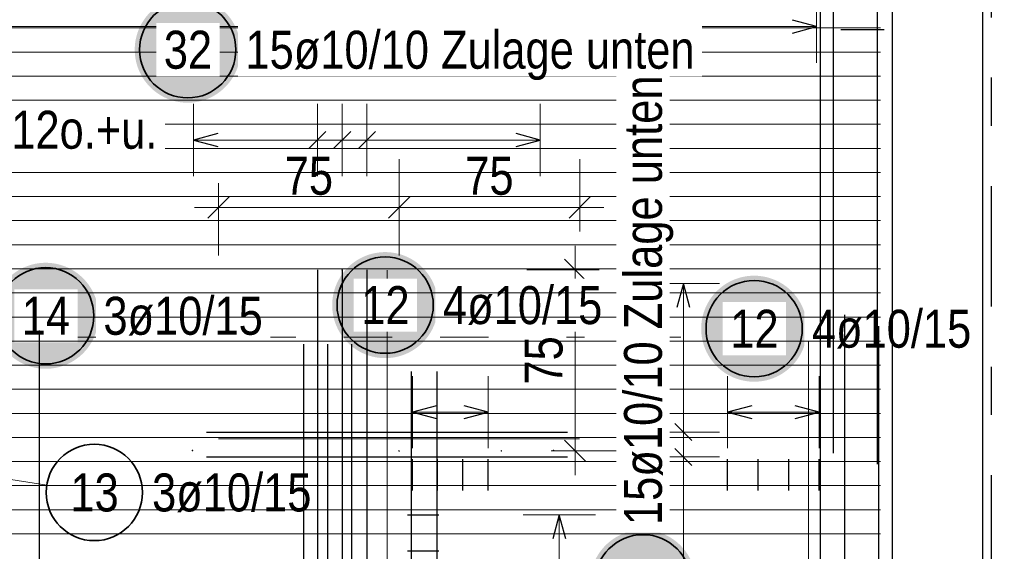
# Model space of a CAD drawing. Header units: millimetres. Extents: x -1.9 to 32.6, y 0 to 21.
# Tile 51 of 59: x 19.8 to 21.8, y 13.7 to 14.8. Entities that reach past the tile are written whole.
import ezdxf

# ---------------------------------------------------------------- set-up
doc = ezdxf.new("R2010")
doc.units = ezdxf.units.MM
doc.linetypes.add('DASHDOTX2', pattern=[2, 1, -0.5, 0, -0.5])
doc.linetypes.add('HIDDEN', pattern=[0.375, 0.25, -0.125])
doc.layers.add('Achsen', color=7, linetype='Continuous', lineweight=20)
doc.layers.add('nplo Bewehrung', color=7, linetype='Continuous', lineweight=20)
doc.styles.add('Arial Narrow', font='ARIALN.TTF')
doc.dimstyles.new('Arch_Strakon_dimstyle', dxfattribs={"dimtxt": 7.875, "dimasz": 1, "dimexe": 1.25, "dimexo": 0.0625, "dimgap": 1, "dimtad": 0, "dimdec": 5, "dimzin": 12, "dimdsep": 46, "dimtxsty": 'Arial Narrow', "dimblk": 'Arrowhead_Tick', "dimsah": 1, "dimcen": 0, "dimse1": 1, "dimse2": 1, "dimclrd": 6, "dimclrt": 2, "dimazin": 0, "dimtfac": 1, "dimtdec": 4, "dimtmove": 0, "dimatfit": 3, "dimldrblk": 'NONE', "dimfxl": 1, "dimtvp": 1, "dimtolj": 1, "dimtzin": 0, "dimlwd": 13, "dimarcsym": 2})

# ---------------------------------------------------------------- blocks, each defined once
blk = doc.blocks.new('Arrowhead_Tick')
at = {"color": 0, "linetype": 'Continuous', "lineweight": -2, "ltscale": 2}
for p, q in [((0, 10), (0, -5)), ((-1, 0), (0, 0)), ((5, 0), (0, 0))]:
    blk.add_line(p, q, dxfattribs=at)
at = {"color": 2, "linetype": 'Continuous', "lineweight": 35, "ltscale": 2}
blk.add_line((2.21, 2.21), (-2.21, -2.21), dxfattribs=at)
blk = doc.blocks.new('*D11')
at = {"color": 6, "linetype": 'Continuous', "lineweight": 13}
blk.add_line((20.205, 14.4254), (20.56, 14.4254), dxfattribs=at)
at = {"layer": 'Defpoints', "color": 0}
for p in [(20.57, 14.4254), (20.195, 13.945), (20.57, 13.92)]:
    blk.add_point(p, dxfattribs=at)
at = {"color": 6, "lineweight": 13, "xscale": 0.01, "yscale": 0.01, "zscale": 0.01}
blk.add_blockref('Arrowhead_Tick', (20.57, 14.4254), dxfattribs=at)
at = {"color": 6, "lineweight": 13, "xscale": 0.01, "yscale": 0.01, "zscale": 0.01, "rotation": 180}
blk.add_blockref('Arrowhead_Tick', (20.195, 14.4254), dxfattribs=at)
at = {"color": 2, "lineweight": -2, "insert": (20.3825, 14.4905), "char_height": 0.07875, "attachment_point": 5, "style": 'Arial Narrow', "bg_fill": 3, "box_fill_scale": 1.1, "bg_fill_color": 256, "bg_fill_true_color": 13158600, "bg_fill_transparency": 0}
blk.add_mtext('\\A1;75', dxfattribs=at)
blk = doc.blocks.new('_None')
blk = doc.blocks.new('*D12')
at = {"color": 6, "linetype": 'Continuous', "lineweight": 13}
blk.add_line((20.58, 14.4254), (20.935, 14.4254), dxfattribs=at)
at = {"layer": 'Defpoints', "color": 0}
for p in [(20.945, 14.4254), (20.945, 13.945), (20.57, 13.92)]:
    blk.add_point(p, dxfattribs=at)
at = {"color": 6, "lineweight": 13, "xscale": 0.01, "yscale": 0.01, "zscale": 0.01}
blk.add_blockref('Arrowhead_Tick', (20.945, 14.4254), dxfattribs=at)
at = {"color": 6, "lineweight": 13, "xscale": 0.01, "yscale": 0.01, "zscale": 0.01, "rotation": 180}
blk.add_blockref('Arrowhead_Tick', (20.57, 14.4254), dxfattribs=at)
at = {"color": 2, "lineweight": -2, "insert": (20.7575, 14.4905), "char_height": 0.07875, "attachment_point": 5, "style": 'Arial Narrow', "bg_fill": 3, "box_fill_scale": 1.1, "bg_fill_color": 256, "bg_fill_true_color": 13158600, "bg_fill_transparency": 0}
blk.add_mtext('\\A1;75', dxfattribs=at)
blk = doc.blocks.new('*D13')
at = {"color": 6, "linetype": 'Continuous', "lineweight": 13}
blk.add_line((20.9355, 13.93), (20.9355, 14.2855), dxfattribs=at)
at = {"layer": 'Defpoints', "color": 0}
for p in [(20.4516, 14.2955), (20.9355, 14.2955), (20.7824, 13.92)]:
    blk.add_point(p, dxfattribs=at)
at = {"color": 6, "lineweight": 13, "xscale": 0.01, "yscale": 0.01, "zscale": 0.01}
for p, rotation in [((20.9355, 14.2955), 90), ((20.9355, 13.92), 270)]:
    blk.add_blockref('Arrowhead_Tick', p, dxfattribs=dict(at, rotation=rotation))
at = {"color": 2, "lineweight": -2, "insert": (20.8705, 14.1078), "char_height": 0.07875, "attachment_point": 5, "rotation": 90, "style": 'Arial Narrow', "bg_fill": 3, "box_fill_scale": 1.1, "bg_fill_color": 256, "bg_fill_true_color": 13158600, "bg_fill_transparency": 0}
blk.add_mtext('\\A1;75', dxfattribs=at)

msp = doc.modelspace()

# ---------------------------------------------------------------- hatches: boundary and pattern name
at = {"lineweight": 25, "true_color": 0xffffff}
for points in [[(20.240751, 14.752559), (20.240684, 14.756398), (20.240483, 14.760232), (20.240148, 14.764057), (20.23968, 14.767868), (20.23908, 14.77166), (20.238347, 14.775429), (20.237483, 14.77917), (20.23649, 14.782879), (20.235367, 14.78655), (20.234117, 14.790181), (20.232741, 14.793765), (20.231241, 14.7973), (20.229618, 14.800779), (20.227875, 14.8042), (20.226014, 14.807559), (20.224036, 14.81085), (20.221945, 14.81407), (20.219743, 14.817215), (20.217432, 14.820281), (20.215016, 14.823265), (20.212497, 14.826163), (20.209878, 14.828971), (20.207163, 14.831686), (20.204355, 14.834305), (20.201457, 14.836823), (20.198473, 14.83924), (20.195407, 14.84155), (20.192262, 14.843753), (20.189042, 14.845844), (20.185751, 14.847821), (20.182393, 14.849683), (20.178972, 14.851426), (20.175492, 14.853049), (20.171957, 14.854549), (20.168373, 14.855925), (20.164743, 14.857175), (20.161071, 14.858297), (20.157362, 14.859291), (20.153621, 14.860155), (20.149852, 14.860887), (20.14606, 14.861488), (20.142249, 14.861956), (20.138424, 14.862291), (20.13459, 14.862492), (20.130751, 14.862559), (20.126912, 14.862492), (20.123078, 14.862291), (20.119253, 14.861956), (20.115442, 14.861488), (20.111649, 14.860887), (20.10788, 14.860155), (20.104139, 14.859291), (20.100431, 14.858297), (20.096759, 14.857175), (20.093129, 14.855925), (20.089544, 14.854549), (20.08601, 14.853049), (20.08253, 14.851426), (20.079109, 14.849683), (20.075751, 14.847821), (20.07246, 14.845844), (20.06924, 14.843753), (20.066094, 14.84155), (20.063028, 14.83924), (20.060044, 14.836823), (20.057146, 14.834305), (20.054338, 14.831686), (20.051623, 14.828971), (20.049005, 14.826163), (20.046486, 14.823265), (20.04407, 14.820281), (20.041759, 14.817215), (20.039557, 14.81407), (20.037465, 14.81085), (20.035488, 14.807559), (20.033626, 14.8042), (20.031883, 14.800779), (20.030261, 14.7973), (20.028761, 14.793765), (20.027385, 14.790181), (20.026135, 14.78655), (20.025012, 14.782879), (20.024018, 14.77917), (20.023154, 14.775429), (20.022422, 14.77166), (20.021821, 14.767868), (20.021353, 14.764057), (20.021019, 14.760232), (20.020818, 14.756398), (20.020751, 14.752559), (20.020818, 14.74872), (20.021019, 14.744885), (20.021353, 14.74106), (20.021821, 14.73725), (20.022422, 14.733457), (20.023154, 14.729688), (20.024018, 14.725947), (20.025012, 14.722238), (20.026135, 14.718567), (20.027385, 14.714936), (20.028761, 14.711352), (20.030261, 14.707818), (20.031883, 14.704338), (20.033626, 14.700917), (20.035488, 14.697559), (20.037465, 14.694267), (20.039557, 14.691047), (20.041759, 14.687902), (20.04407, 14.684836), (20.046486, 14.681852), (20.049005, 14.678954), (20.051623, 14.676146), (20.054338, 14.673431), (20.057146, 14.670813), (20.060044, 14.668294), (20.063028, 14.665877), (20.066094, 14.663567), (20.06924, 14.661364), (20.07246, 14.659273), (20.075751, 14.657296), (20.079109, 14.655434), (20.08253, 14.653691), (20.08601, 14.652069), (20.089544, 14.650568), (20.093129, 14.649192), (20.096759, 14.647942), (20.100431, 14.64682), (20.104139, 14.645826), (20.10788, 14.644962), (20.111649, 14.64423), (20.115442, 14.643629), (20.119253, 14.643161), (20.123078, 14.642827), (20.126912, 14.642626), (20.130751, 14.642559), (20.13459, 14.642626), (20.138424, 14.642827), (20.142249, 14.643161), (20.14606, 14.643629), (20.149852, 14.64423), (20.153621, 14.644962), (20.157362, 14.645826), (20.161071, 14.64682), (20.164743, 14.647942), (20.168373, 14.649192), (20.171957, 14.650568), (20.175492, 14.652069), (20.178972, 14.653691), (20.182393, 14.655434), (20.185751, 14.657296), (20.189042, 14.659273), (20.192262, 14.661364), (20.195407, 14.663567), (20.198473, 14.665877), (20.201457, 14.668294), (20.204355, 14.670813), (20.207163, 14.673431), (20.209878, 14.676146), (20.212497, 14.678954), (20.215016, 14.681852), (20.217432, 14.684836), (20.219743, 14.687902), (20.221945, 14.691047), (20.224036, 14.694267), (20.226014, 14.697559), (20.227875, 14.700917), (20.229618, 14.704338), (20.231241, 14.707818), (20.232741, 14.711352), (20.234117, 14.714936), (20.235367, 14.718567), (20.23649, 14.722238), (20.237483, 14.725947), (20.238347, 14.729688), (20.23908, 14.733457), (20.23968, 14.73725), (20.240148, 14.74106), (20.240483, 14.744885)], [(21.186509, 13.646206), (21.186442, 13.650045), (21.186241, 13.653879), (21.185906, 13.657704), (21.185438, 13.661515), (21.184838, 13.665307), (21.184105, 13.669076), (21.183241, 13.672817), (21.182248, 13.676526), (21.181125, 13.680198), (21.179875, 13.683828), (21.178499, 13.687413), (21.176999, 13.690947), (21.175376, 13.694427), (21.173633, 13.697848), (21.171772, 13.701206), (21.169794, 13.704497), (21.167703, 13.707717), (21.165501, 13.710862), (21.16319, 13.713929), (21.160774, 13.716913), (21.158255, 13.71981), (21.155636, 13.722618), (21.152921, 13.725333), (21.150113, 13.727952), (21.147216, 13.730471), (21.144232, 13.732887), (21.141165, 13.735198), (21.13802, 13.7374), (21.1348, 13.739491), (21.131509, 13.741469), (21.128151, 13.74333), (21.12473, 13.745073), (21.12125, 13.746696), (21.117716, 13.748196), (21.114131, 13.749572), (21.110501, 13.750822), (21.106829, 13.751945), (21.10312, 13.752939), (21.099379, 13.753802), (21.09561, 13.754535), (21.091818, 13.755136), (21.088007, 13.755603), (21.084182, 13.755938), (21.080348, 13.756139), (21.076509, 13.756206), (21.07267, 13.756139), (21.068836, 13.755938), (21.065011, 13.755603), (21.0612, 13.755136), (21.057408, 13.754535), (21.053639, 13.753802), (21.049897, 13.752939), (21.046189, 13.751945), (21.042517, 13.750822), (21.038887, 13.749572), (21.035302, 13.748196), (21.031768, 13.746696), (21.028288, 13.745073), (21.024867, 13.74333), (21.021509, 13.741469), (21.018218, 13.739491), (21.014998, 13.7374), (21.011853, 13.735198), (21.008786, 13.732887), (21.005802, 13.730471), (21.002905, 13.727952), (21.000096, 13.725333), (20.997382, 13.722618), (20.994763, 13.71981), (20.992244, 13.716913), (20.989828, 13.713929), (20.987517, 13.710862), (20.985315, 13.707717), (20.983224, 13.704497), (20.981246, 13.701206), (20.979385, 13.697848), (20.977642, 13.694427), (20.976019, 13.690947), (20.974519, 13.687413), (20.973143, 13.683828), (20.971893, 13.680198), (20.97077, 13.676526), (20.969776, 13.672817), (20.968913, 13.669076), (20.96818, 13.665307), (20.967579, 13.661515), (20.967111, 13.657704), (20.966777, 13.653879), (20.966576, 13.650045), (20.966509, 13.646206), (20.966576, 13.642367), (20.966777, 13.638533), (20.967111, 13.634708), (20.967579, 13.630897), (20.96818, 13.627105), (20.968913, 13.623336), (20.969776, 13.619595), (20.97077, 13.615886), (20.971893, 13.612214), (20.973143, 13.608584), (20.974519, 13.604999), (20.976019, 13.601465), (20.977642, 13.597985), (20.979385, 13.594564), (20.981246, 13.591206), (20.983224, 13.587915), (20.985315, 13.584695), (20.987517, 13.58155), (20.989828, 13.578483), (20.992244, 13.575499), (20.994763, 13.572602), (20.997382, 13.569794), (21.000096, 13.567079), (21.002905, 13.56446), (21.005802, 13.561941), (21.008786, 13.559525), (21.011853, 13.557214), (21.014998, 13.555012), (21.018218, 13.552921), (21.021509, 13.550943), (21.024867, 13.549082), (21.028288, 13.547339), (21.031768, 13.545716), (21.035302, 13.544216), (21.038887, 13.54284), (21.042517, 13.54159), (21.046189, 13.540467), (21.049897, 13.539474), (21.053639, 13.53861), (21.057408, 13.537877), (21.0612, 13.537277), (21.065011, 13.536809), (21.068836, 13.536474), (21.07267, 13.536273), (21.076509, 13.536206), (21.080348, 13.536273), (21.084182, 13.536474), (21.088007, 13.536809), (21.091818, 13.537277), (21.09561, 13.537877), (21.099379, 13.53861), (21.10312, 13.539474), (21.106829, 13.540467), (21.110501, 13.54159), (21.114131, 13.54284), (21.117716, 13.544216), (21.12125, 13.545716), (21.12473, 13.547339), (21.128151, 13.549082), (21.131509, 13.550943), (21.1348, 13.552921), (21.13802, 13.555012), (21.141165, 13.557214), (21.144232, 13.559525), (21.147216, 13.561941), (21.150113, 13.56446), (21.152921, 13.567079), (21.155636, 13.569794), (21.158255, 13.572602), (21.160774, 13.575499), (21.16319, 13.578483), (21.165501, 13.58155), (21.167703, 13.584695), (21.169794, 13.587915), (21.171772, 13.591206), (21.173633, 13.594564), (21.175376, 13.597985), (21.176999, 13.601465), (21.178499, 13.604999), (21.179875, 13.608584), (21.181125, 13.612214), (21.182248, 13.615886), (21.183241, 13.619595), (21.184105, 13.623336), (21.184838, 13.627105), (21.185438, 13.630897), (21.185906, 13.634708), (21.186241, 13.638533)]]:
    msp.add_hatch(color=7, dxfattribs=at).paths.add_polyline_path(points)
at = {"layer": 'Achsen', "lineweight": 25, "true_color": 0xffffff}
for points in [[(19.945756, 14.200424), (19.945689, 14.204262), (19.945488, 14.208097), (19.945153, 14.211922), (19.944685, 14.215733), (19.944084, 14.219525), (19.943352, 14.223294), (19.942488, 14.227035), (19.941494, 14.230744), (19.940372, 14.234415), (19.939122, 14.238046), (19.937746, 14.24163), (19.936246, 14.245165), (19.934623, 14.248644), (19.93288, 14.252065), (19.931018, 14.255424), (19.929041, 14.258715), (19.92695, 14.261935), (19.924747, 14.26508), (19.922437, 14.268146), (19.92002, 14.27113), (19.917501, 14.274028), (19.914883, 14.276836), (19.912168, 14.279551), (19.90936, 14.282169), (19.906462, 14.284688), (19.903478, 14.287105), (19.900412, 14.289415), (19.897267, 14.291618), (19.894047, 14.293709), (19.890756, 14.295686), (19.887397, 14.297548), (19.883976, 14.299291), (19.880497, 14.300914), (19.876962, 14.302414), (19.873378, 14.30379), (19.869747, 14.30504), (19.866076, 14.306162), (19.862367, 14.307156), (19.858626, 14.30802), (19.854857, 14.308752), (19.851065, 14.309353), (19.847254, 14.309821), (19.843429, 14.310156), (19.839595, 14.310357), (19.835756, 14.310424), (19.831917, 14.310357), (19.828082, 14.310156), (19.824257, 14.309821), (19.820447, 14.309353), (19.816654, 14.308752), (19.812885, 14.30802), (19.809144, 14.307156), (19.805435, 14.306162), (19.801764, 14.30504), (19.798133, 14.30379), (19.794549, 14.302414), (19.791015, 14.300914), (19.787535, 14.299291), (19.784114, 14.297548), (19.780756, 14.295686), (19.777464, 14.293709), (19.774244, 14.291618), (19.771099, 14.289415), (19.768033, 14.287105), (19.765049, 14.284688), (19.762151, 14.282169), (19.759343, 14.279551), (19.756628, 14.276836), (19.75401, 14.274028), (19.751491, 14.27113), (19.749074, 14.268146), (19.746764, 14.26508), (19.744561, 14.261935), (19.74247, 14.258715), (19.740493, 14.255424), (19.738631, 14.252065), (19.736888, 14.248644), (19.735266, 14.245165), (19.733765, 14.24163), (19.732389, 14.238046), (19.731139, 14.234415), (19.730017, 14.230744), (19.729023, 14.227035), (19.728159, 14.223294), (19.727427, 14.219525), (19.726826, 14.215733), (19.726358, 14.211922), (19.726024, 14.208097), (19.725823, 14.204262), (19.725756, 14.200424), (19.725823, 14.196585), (19.726024, 14.19275), (19.726358, 14.188925), (19.726826, 14.185114), (19.727427, 14.181322), (19.728159, 14.177553), (19.729023, 14.173812), (19.730017, 14.170103), (19.731139, 14.166432), (19.732389, 14.162801), (19.733765, 14.159217), (19.735266, 14.155682), (19.736888, 14.152203), (19.738631, 14.148782), (19.740493, 14.145424), (19.74247, 14.142132), (19.744561, 14.138912), (19.746764, 14.135767), (19.749074, 14.132701), (19.751491, 14.129717), (19.75401, 14.126819), (19.756628, 14.124011), (19.759343, 14.121296), (19.762151, 14.118678), (19.765049, 14.116159), (19.768033, 14.113742), (19.771099, 14.111432), (19.774244, 14.109229), (19.777464, 14.107138), (19.780756, 14.105161), (19.784114, 14.103299), (19.787535, 14.101556), (19.791015, 14.099934), (19.794549, 14.098433), (19.798133, 14.097057), (19.801764, 14.095807), (19.805435, 14.094685), (19.809144, 14.093691), (19.812885, 14.092827), (19.816654, 14.092095), (19.820447, 14.091494), (19.824257, 14.091026), (19.828082, 14.090691), (19.831917, 14.090491), (19.835756, 14.090424), (19.839595, 14.090491), (19.843429, 14.090691), (19.847254, 14.091026), (19.851065, 14.091494), (19.854857, 14.092095), (19.858626, 14.092827), (19.862367, 14.093691), (19.866076, 14.094685), (19.869747, 14.095807), (19.873378, 14.097057), (19.876962, 14.098433), (19.880497, 14.099934), (19.883976, 14.101556), (19.887397, 14.103299), (19.890756, 14.105161), (19.894047, 14.107138), (19.897267, 14.109229), (19.900412, 14.111432), (19.903478, 14.113742), (19.906462, 14.116159), (19.90936, 14.118678), (19.912168, 14.121296), (19.914883, 14.124011), (19.917501, 14.126819), (19.92002, 14.129717), (19.922437, 14.132701), (19.924747, 14.135767), (19.92695, 14.138912), (19.929041, 14.142132), (19.931018, 14.145424), (19.93288, 14.148782), (19.934623, 14.152203), (19.936246, 14.155682), (19.937746, 14.159217), (19.939122, 14.162801), (19.940372, 14.166432), (19.941494, 14.170103), (19.942488, 14.173812), (19.943352, 14.177553), (19.944084, 14.181322), (19.944685, 14.185114), (19.945153, 14.188925), (19.945488, 14.19275)], [(21.417406, 14.1736), (21.417339, 14.177439), (21.417138, 14.181273), (21.416804, 14.185098), (21.416336, 14.188909), (21.415735, 14.192701), (21.415002, 14.19647), (21.414139, 14.200211), (21.413145, 14.20392), (21.412022, 14.207591), (21.410772, 14.211222), (21.409396, 14.214806), (21.407896, 14.218341), (21.406273, 14.22182), (21.40453, 14.225241), (21.402669, 14.2286), (21.400691, 14.231891), (21.3986, 14.235111), (21.396398, 14.238256), (21.394087, 14.241322), (21.391671, 14.244306), (21.389152, 14.247204), (21.386534, 14.250012), (21.383819, 14.252727), (21.381011, 14.255346), (21.378113, 14.257864), (21.375129, 14.260281), (21.372063, 14.262591), (21.368917, 14.264794), (21.365697, 14.266885), (21.362406, 14.268862), (21.359048, 14.270724), (21.355627, 14.272467), (21.352147, 14.27409), (21.348613, 14.27559), (21.345028, 14.276966), (21.341398, 14.278216), (21.337726, 14.279338), (21.334018, 14.280332), (21.330276, 14.281196), (21.326507, 14.281928), (21.322715, 14.282529), (21.318904, 14.282997), (21.315079, 14.283332), (21.311245, 14.283533), (21.307406, 14.2836), (21.303567, 14.283533), (21.299733, 14.283332), (21.295908, 14.282997), (21.292097, 14.282529), (21.288305, 14.281928), (21.284536, 14.281196), (21.280795, 14.280332), (21.277086, 14.279338), (21.273414, 14.278216), (21.269784, 14.276966), (21.266199, 14.27559), (21.262665, 14.27409), (21.259185, 14.272467), (21.255764, 14.270724), (21.252406, 14.268862), (21.249115, 14.266885), (21.245895, 14.264794), (21.24275, 14.262591), (21.239683, 14.260281), (21.236699, 14.257864), (21.233802, 14.255346), (21.230994, 14.252727), (21.228279, 14.250012), (21.22566, 14.247204), (21.223141, 14.244306), (21.220725, 14.241322), (21.218414, 14.238256), (21.216212, 14.235111), (21.214121, 14.231891), (21.212143, 14.2286), (21.210282, 14.225241), (21.208539, 14.22182), (21.206916, 14.218341), (21.205416, 14.214806), (21.20404, 14.211222), (21.20279, 14.207591), (21.201667, 14.20392), (21.200674, 14.200211), (21.19981, 14.19647), (21.199077, 14.192701), (21.198477, 14.188909), (21.198009, 14.185098), (21.197674, 14.181273), (21.197473, 14.177439), (21.197406, 14.1736), (21.197473, 14.169761), (21.197674, 14.165926), (21.198009, 14.162101), (21.198477, 14.158291), (21.199077, 14.154498), (21.19981, 14.150729), (21.200674, 14.146988), (21.201667, 14.143279), (21.20279, 14.139608), (21.20404, 14.135977), (21.205416, 14.132393), (21.206916, 14.128859), (21.208539, 14.125379), (21.210282, 14.121958), (21.212143, 14.1186), (21.214121, 14.115308), (21.216212, 14.112088), (21.218414, 14.108943), (21.220725, 14.105877), (21.223141, 14.102893), (21.22566, 14.099995), (21.228279, 14.097187), (21.230994, 14.094472), (21.233802, 14.091854), (21.236699, 14.089335), (21.239683, 14.086918), (21.24275, 14.084608), (21.245895, 14.082405), (21.249115, 14.080314), (21.252406, 14.078337), (21.255764, 14.076475), (21.259185, 14.074732), (21.262665, 14.07311), (21.266199, 14.071609), (21.269784, 14.070233), (21.273414, 14.068983), (21.277086, 14.067861), (21.280795, 14.066867), (21.284536, 14.066003), (21.288305, 14.065271), (21.292097, 14.06467), (21.295908, 14.064202), (21.299733, 14.063868), (21.303567, 14.063667), (21.307406, 14.0636), (21.311245, 14.063667), (21.315079, 14.063868), (21.318904, 14.064202), (21.322715, 14.06467), (21.326507, 14.065271), (21.330276, 14.066003), (21.334018, 14.066867), (21.337726, 14.067861), (21.341398, 14.068983), (21.345028, 14.070233), (21.348613, 14.071609), (21.352147, 14.07311), (21.355627, 14.074732), (21.359048, 14.076475), (21.362406, 14.078337), (21.365697, 14.080314), (21.368917, 14.082405), (21.372063, 14.084608), (21.375129, 14.086918), (21.378113, 14.089335), (21.381011, 14.091854), (21.383819, 14.094472), (21.386534, 14.097187), (21.389152, 14.099995), (21.391671, 14.102893), (21.394087, 14.105877), (21.396398, 14.108943), (21.3986, 14.112088), (21.400691, 14.115308), (21.402669, 14.1186), (21.40453, 14.121958), (21.406273, 14.125379), (21.407896, 14.128859), (21.409396, 14.132393), (21.410772, 14.135977), (21.412022, 14.139608), (21.413145, 14.143279), (21.414139, 14.146988), (21.415002, 14.150729), (21.415735, 14.154498), (21.416336, 14.158291), (21.416804, 14.162101), (21.417138, 14.165926)]]:
    msp.add_hatch(color=7, dxfattribs=at).paths.add_polyline_path(points)

# ---------------------------------------------------------------- linework, layer by layer
at = {"color": 5, "linetype": 'Continuous', "lineweight": 18, "ltscale": 2}
for p, q in [((21.437043, 14.725424), (21.437043, 14.875424)), ((15.200781, 14.800424), (21.437043, 14.800424)), ((21.23552, 14.267546), (21.08552, 14.267546)), ((21.16052, 14.267546), (21.16052, 13.547547)), ((21.23552, 13.958975), (21.08552, 13.958975)), ((21.23552, 13.907547), (21.08552, 13.907547))]:
    msp.add_line(p, q, dxfattribs=at)
at = {"color": 3, "linetype": 'Continuous', "lineweight": 25, "ltscale": 2}
for p, q in [((21.437043, 14.800424), (21.387043, 14.813821)), ((21.387043, 14.787026), (21.437043, 14.800424)), ((20.863044, 14.565074), (20.813044, 14.578471)), ((21.16052, 14.267546), (21.147122, 14.217546)), ((21.173917, 14.217546), (21.16052, 14.267546)), ((21.178197, 13.941297), (21.142842, 13.976653)), ((21.178197, 13.889869), (21.142842, 13.925224))]:
    msp.add_line(p, q, dxfattribs=at)
at = {"color": 9, "linetype": 'Continuous', "lineweight": 0}
for p, q in [((20.544961, 14.295046), (20.544961, 13.545046)), ((20.194961, 13.945046), (20.944961, 13.945046))]:
    msp.add_line(p, q, dxfattribs=at)
at = {"color": 9, "linetype": 'HIDDEN', "lineweight": 0, "ltscale": 0.25}
msp.add_line((17.655308, 14.156358), (21.445049, 14.156358), dxfattribs=at)
at = {"color": 2, "linetype": 'Continuous', "lineweight": 35, "ltscale": 2}
for centre in [(20.130751, 14.752559), (21.076509, 13.646206)]:
    msp.add_circle(centre, 0.1, dxfattribs=at)
at = {"color": 9, "linetype": 'Continuous', "lineweight": 0}
for centre in [(20.451616, 14.295472), (20.140544, 13.920822), (20.569961, 13.920046), (20.78237, 13.920046), (20.890544, 13.920822)]:
    msp.add_circle(centre, 0.000555, dxfattribs=at)
at = {"layer": 'Achsen', "color": 3, "linetype": 'DASHDOTX2', "lineweight": 25, "ltscale": 0.25}
msp.add_line((21.799965, 19.869562), (21.799965, 10.31573), dxfattribs=at)
at = {"layer": 'Achsen', "color": 3, "linetype": 'Continuous', "lineweight": 25, "ltscale": 2}
for p, q in [((21.487549, 14.794377), (21.577549, 14.794377)), ((21.30237, 14.013821), (21.25237, 14.000424)), ((21.442549, 14.000424), (21.392549, 14.013821)), ((21.25237, 14.000424), (21.30237, 13.987026)), ((21.392549, 13.987026), (21.442549, 14.000424)), ((21.25237, 13.837546), (21.25237, 13.902546)), ((21.315763, 13.837546), (21.315763, 13.902546)), ((21.379156, 13.837546), (21.379156, 13.902546)), ((21.442549, 13.837546), (21.442549, 13.902546)), ((20.587461, 13.787546), (20.652461, 13.787546)), ((20.9026, 13.787546), (20.889203, 13.737546)), ((20.915998, 13.737546), (20.9026, 13.787546)), ((20.587461, 13.712963), (20.652461, 13.712963))]:
    msp.add_line(p, q, dxfattribs=at)
at = {"layer": 'Achsen', "color": 5, "linetype": 'Continuous', "lineweight": 18, "ltscale": 2}
for p, q in [((21.25237, 14.075424), (21.25237, 13.925424)), ((21.442549, 13.925424), (21.442549, 14.075424)), ((21.442549, 14.000424), (21.25237, 14.000424)), ((19.837953, 13.84908), (19.677661, 13.873867)), ((20.9776, 13.787546), (20.8276, 13.787546)), ((20.9026, 11.102544), (20.9026, 13.787546))]:
    msp.add_line(p, q, dxfattribs=at)
at = {"layer": 'Achsen', "color": 2, "linetype": 'Continuous', "lineweight": 35, "ltscale": 2}
for centre in [(19.835756, 14.200424), (21.307406, 14.1736), (19.936778, 13.833798)]:
    msp.add_circle(centre, 0.1, dxfattribs=at)
at = {"layer": 'nplo Bewehrung', "color": 9, "linetype": 'Continuous', "lineweight": 0, "ltscale": 2}
for p, q in [((15.070661, 14.797733), (21.570049, 14.797733)), ((15.070661, 14.747741), (21.570049, 14.747741)), ((15.070661, 14.697749), (21.570049, 14.697749)), ((15.070661, 14.647758), (21.570049, 14.647758)), ((15.070661, 14.597766), (21.570049, 14.597766)), ((15.070661, 13.847892), (21.570049, 13.847892)), ((15.070661, 13.797901), (21.570049, 13.797901)), ((15.070661, 13.747909), (21.570049, 13.747909))]:
    msp.add_line(p, q, dxfattribs=at)

# ---------------------------------------------------------------- texts
at = {"layer": 'Achsen', "color": 2, "lineweight": 35, "insert": (19.887165, 13.873173), "char_height": 0.07875, "attachment_point": 1, "line_spacing_factor": 0.9, "style": 'Arial Narrow'}
msp.add_mtext('13', dxfattribs=at)

# ---------------------------------------------------------------- next in the draw order: texts
at = {"color": 2, "lineweight": 35, "insert": (20.081138, 14.791934), "char_height": 0.07875, "attachment_point": 1, "line_spacing_factor": 0.9, "style": 'Arial Narrow', "bg_fill": 3, "box_fill_scale": 1.2, "bg_fill_color": 256, "bg_fill_true_color": 13158600, "bg_fill_transparency": 0}
msp.add_mtext('32', dxfattribs=at)
at = {"layer": 'Achsen', "color": 2, "lineweight": 35, "char_height": 0.07875, "attachment_point": 1, "line_spacing_factor": 0.9, "style": 'Arial Narrow', "bg_fill": 3, "box_fill_scale": 1.2, "bg_fill_color": 256, "bg_fill_true_color": 13158600, "bg_fill_transparency": 0}
for s, insert in [('14', (19.786143, 14.239799)), ('4ø10/15', (21.427406, 14.212975)), ('12', (21.257794, 14.212975))]:
    msp.add_mtext(s, dxfattribs=dict(at, insert=insert))

# ---------------------------------------------------------------- next in the draw order: dimensions: what is measured, and where the dimension line sits
at = {"lineweight": -2}
dim = msp.add_linear_dim(base=(20.569961, 14.425424), p1=(20.194961, 13.945046), p2=(20.569961, 13.920046), text='75', dimstyle='Arch_Strakon_dimstyle', override={"dimscale": 0.01, "dimtxt": 7.875, "dimasz": 1, "dimgap": 2.5, "dimtad": 1, "dimjust": 0, "dimtih": 0, "dimtoh": 0, "dimdec": 5, "dimdsep": 46, "dimtxsty": 'Arial Narrow', "dimclrd": 6, "dimclrt": 2, "dimtix": 1, "dimtofl": 255, "dimtmove": 0, "dimatfit": 2, "dimfxl": 0, "dimfxlon": 0, "dimtvp": 31.746032, "dimtfill": 1, "dimtfillclr": 7, "dimlwd": 13}, dxfattribs=at)
dim.commit()
dim.dimension.update_dxf_attribs({"geometry": '*D11', "text_midpoint": (20.382461, 14.425424), "dimtype": 160})

# ---------------------------------------------------------------- next in the draw order: linework, layer by layer
at = {"color": 3, "linetype": 'Continuous', "lineweight": 25}
for p, q in [((21.445049, 13.113859), (21.445049, 15.875039)), ((21.595049, 13.113859), (21.595049, 15.875039)), ((21.782781, 13.113859), (21.782781, 15.875039))]:
    msp.add_line(p, q, dxfattribs=at)
at = {"color": 5, "linetype": 'Continuous', "lineweight": 18, "ltscale": 2}
for p, q in [((20.400188, 14.490074), (20.400188, 14.640074)), ((20.451616, 14.490074), (20.451616, 14.640074)), ((20.503045, 14.490074), (20.503045, 14.640074))]:
    msp.add_line(p, q, dxfattribs=at)
at = {"color": 3, "linetype": 'Continuous', "lineweight": 25, "ltscale": 2}
for p, q in [((20.38251, 14.547396), (20.417865, 14.582751)), ((20.433938, 14.547396), (20.469294, 14.582751)), ((20.400188, 14.295472), (20.400188, 13.545472)), ((19.822736, 11.075044), (19.822736, 14.170042)), ((20.372126, 12.525045), (20.372126, 14.141358)), ((20.421895, 12.525045), (20.421895, 14.141358))]:
    msp.add_line(p, q, dxfattribs=at)
at = {"color": 9, "linetype": 'Continuous', "lineweight": 0, "ltscale": 2}
msp.add_line((21.420049, 12.530045), (21.420049, 14.146358), dxfattribs=at)
at = {"layer": 'Achsen', "color": 3, "linetype": 'Continuous', "lineweight": 25, "ltscale": 2}
for p, q in [((21.472202, 13.915356), (21.472202, 18.915356)), ((21.563395, 13.892683), (21.563395, 18.892683)), ((21.495931, 12.58628), (21.495931, 14.202593)), ((21.566409, 12.562787), (21.566409, 14.1791))]:
    msp.add_line(p, q, dxfattribs=at)

# ---------------------------------------------------------------- next in the draw order: texts
at = {"layer": 'Achsen', "color": 2, "lineweight": 35, "insert": (19.955756, 14.239799), "char_height": 0.07875, "attachment_point": 1, "line_spacing_factor": 0.9, "style": 'Arial Narrow', "bg_fill": 3, "box_fill_scale": 1.2, "bg_fill_color": 256, "bg_fill_true_color": 13158600, "bg_fill_transparency": 0}
msp.add_mtext('3ø10/15', dxfattribs=at)

# ---------------------------------------------------------------- next in the draw order: dimensions: what is measured, and where the dimension line sits
at = {"lineweight": -2}
dim = msp.add_linear_dim(base=(20.944961, 14.425424), p1=(20.569961, 13.920046), p2=(20.944961, 13.945046), text='75', dimstyle='Arch_Strakon_dimstyle', override={"dimscale": 0.01, "dimtxt": 7.875, "dimasz": 1, "dimgap": 2.5, "dimtad": 1, "dimjust": 0, "dimtih": 0, "dimtoh": 0, "dimdec": 5, "dimdsep": 46, "dimtxsty": 'Arial Narrow', "dimclrd": 6, "dimclrt": 2, "dimtix": 1, "dimtofl": 255, "dimtmove": 0, "dimatfit": 2, "dimfxl": 0, "dimfxlon": 0, "dimtvp": 31.746032, "dimtfill": 1, "dimtfillclr": 7, "dimlwd": 13}, dxfattribs=at)
dim.commit()
dim.dimension.update_dxf_attribs({"geometry": '*D12', "text_midpoint": (20.757461, 14.425424), "dimtype": 160})

# ---------------------------------------------------------------- next in the draw order: linework, layer by layer
at = {"color": 5, "linetype": 'Continuous', "lineweight": 18, "ltscale": 2}
msp.add_line((20.863044, 14.490074), (20.863044, 14.640074), dxfattribs=at)
at = {"color": 3, "linetype": 'Continuous', "lineweight": 25, "ltscale": 2}
for p, q in [((20.485367, 14.547396), (20.520722, 14.582751)), ((20.813044, 14.551676), (20.863044, 14.565074))]:
    msp.add_line(p, q, dxfattribs=at)
at = {"layer": 'nplo Bewehrung', "color": 9, "linetype": 'Continuous', "lineweight": 0, "ltscale": 2}
for p, q in [((15.070661, 14.547775), (21.570049, 14.547775)), ((15.070661, 14.497783), (21.570049, 14.497783)), ((15.070661, 14.447791), (21.570049, 14.447791)), ((15.070661, 14.3978), (21.570049, 14.3978))]:
    msp.add_line(p, q, dxfattribs=at)

# ---------------------------------------------------------------- next in the draw order: dimensions: what is measured, and where the dimension line sits
at = {"lineweight": -2}
dim = msp.add_linear_dim(base=(20.93552, 14.295472), p1=(20.78237, 13.920046), p2=(20.451616, 14.295472), angle=90, text='75', dimstyle='Arch_Strakon_dimstyle', override={"dimscale": 0.01, "dimtxt": 7.875, "dimasz": 1, "dimgap": 2.5, "dimtad": 1, "dimjust": 0, "dimtih": 0, "dimtoh": 0, "dimdec": 5, "dimdsep": 46, "dimtxsty": 'Arial Narrow', "dimclrd": 6, "dimclrt": 2, "dimtix": 1, "dimtofl": 255, "dimtmove": 0, "dimatfit": 2, "dimfxl": 0, "dimfxlon": 0, "dimtvp": 31.746032, "dimtfill": 1, "dimtfillclr": 7, "dimlwd": 13}, dxfattribs=at)
dim.commit()
dim.dimension.update_dxf_attribs({"geometry": '*D13', "text_midpoint": (20.93552, 14.107759), "dimtype": 160})

# ---------------------------------------------------------------- next in the draw order: hatches: boundary and pattern name
at = {"layer": 'Achsen', "lineweight": 25, "true_color": 0xffffff}
msp.add_hatch(color=7, dxfattribs=at).paths.add_polyline_path([(20.650953, 14.222533), (20.650886, 14.226372), (20.650685, 14.230207), (20.65035, 14.234031), (20.649882, 14.237842), (20.649282, 14.241635), (20.648549, 14.245404), (20.647685, 14.249145), (20.646692, 14.252853), (20.645569, 14.256525), (20.644319, 14.260156), (20.642943, 14.26374), (20.641443, 14.267274), (20.63982, 14.270754), (20.638077, 14.274175), (20.636216, 14.277533), (20.634238, 14.280824), (20.632147, 14.284045), (20.629945, 14.28719), (20.627634, 14.290256), (20.625218, 14.29324), (20.622699, 14.296138), (20.62008, 14.298946), (20.617365, 14.301661), (20.614557, 14.304279), (20.611659, 14.306798), (20.608676, 14.309215), (20.605609, 14.311525), (20.602464, 14.313727), (20.599244, 14.315819), (20.595953, 14.317796), (20.592595, 14.319658), (20.589174, 14.321401), (20.585694, 14.323023), (20.58216, 14.324524), (20.578575, 14.3259), (20.574945, 14.32715), (20.571273, 14.328272), (20.567564, 14.329266), (20.563823, 14.33013), (20.560054, 14.330862), (20.556262, 14.331463), (20.552451, 14.331931), (20.548626, 14.332265), (20.544792, 14.332466), (20.540953, 14.332533), (20.537114, 14.332466), (20.53328, 14.332265), (20.529455, 14.331931), (20.525644, 14.331463), (20.521852, 14.330862), (20.518083, 14.33013), (20.514341, 14.329266), (20.510633, 14.328272), (20.506961, 14.32715), (20.503331, 14.3259), (20.499746, 14.324524), (20.496212, 14.323023), (20.492732, 14.321401), (20.489311, 14.319658), (20.485953, 14.317796), (20.482662, 14.315819), (20.479442, 14.313727), (20.476296, 14.311525), (20.47323, 14.309215), (20.470246, 14.306798), (20.467348, 14.304279), (20.46454, 14.301661), (20.461825, 14.298946), (20.459207, 14.296138), (20.456688, 14.29324), (20.454272, 14.290256), (20.451961, 14.28719), (20.449759, 14.284045), (20.447668, 14.280824), (20.44569, 14.277533), (20.443829, 14.274175), (20.442086, 14.270754), (20.440463, 14.267274), (20.438963, 14.26374), (20.437587, 14.260156), (20.436337, 14.256525), (20.435214, 14.252853), (20.43422, 14.249145), (20.433357, 14.245404), (20.432624, 14.241635), (20.432023, 14.237842), (20.431555, 14.234031), (20.431221, 14.230207), (20.43102, 14.226372), (20.430953, 14.222533), (20.43102, 14.218694), (20.431221, 14.21486), (20.431555, 14.211035), (20.432023, 14.207224), (20.432624, 14.203432), (20.433357, 14.199663), (20.43422, 14.195922), (20.435214, 14.192213), (20.436337, 14.188541), (20.437587, 14.184911), (20.438963, 14.181327), (20.440463, 14.177792), (20.442086, 14.174313), (20.443829, 14.170891), (20.44569, 14.167533), (20.447668, 14.164242), (20.449759, 14.161022), (20.451961, 14.157877), (20.454272, 14.154811), (20.456688, 14.151827), (20.459207, 14.148929), (20.461825, 14.146121), (20.46454, 14.143406), (20.467348, 14.140787), (20.470246, 14.138268), (20.47323, 14.135852), (20.476296, 14.133541), (20.479442, 14.131339), (20.482662, 14.129248), (20.485953, 14.127271), (20.489311, 14.125409), (20.492732, 14.123666), (20.496212, 14.122043), (20.499746, 14.120543), (20.503331, 14.119167), (20.506961, 14.117917), (20.510633, 14.116795), (20.514341, 14.115801), (20.518083, 14.114937), (20.521852, 14.114205), (20.525644, 14.113604), (20.529455, 14.113136), (20.53328, 14.112801), (20.537114, 14.1126), (20.540953, 14.112533), (20.544792, 14.1126), (20.548626, 14.112801), (20.552451, 14.113136), (20.556262, 14.113604), (20.560054, 14.114205), (20.563823, 14.114937), (20.567564, 14.115801), (20.571273, 14.116795), (20.574945, 14.117917), (20.578575, 14.119167), (20.58216, 14.120543), (20.585694, 14.122043), (20.589174, 14.123666), (20.592595, 14.125409), (20.595953, 14.127271), (20.599244, 14.129248), (20.602464, 14.131339), (20.605609, 14.133541), (20.608676, 14.135852), (20.611659, 14.138268), (20.614557, 14.140787), (20.617365, 14.143406), (20.62008, 14.146121), (20.622699, 14.148929), (20.625218, 14.151827), (20.627634, 14.154811), (20.629945, 14.157877), (20.632147, 14.161022), (20.634238, 14.164242), (20.636216, 14.167533), (20.638077, 14.170891), (20.63982, 14.174313), (20.641443, 14.177792), (20.642943, 14.181327), (20.644319, 14.184911), (20.645569, 14.188541), (20.646692, 14.192213), (20.647685, 14.195922), (20.648549, 14.199663), (20.649282, 14.203432), (20.649882, 14.207224), (20.65035, 14.211035), (20.650685, 14.21486)])

# ---------------------------------------------------------------- next in the draw order: linework, layer by layer
at = {"color": 3, "linetype": 'Continuous', "lineweight": 25, "ltscale": 2}
for p, q in [((20.451616, 14.295472), (20.451616, 13.545472)), ((20.471664, 12.525045), (20.471664, 14.141358)), ((20.169961, 13.958975), (20.919961, 13.958975)), ((20.169961, 13.907547), (20.919961, 13.907547))]:
    msp.add_line(p, q, dxfattribs=at)
at = {"layer": 'Achsen', "color": 3, "linetype": 'Continuous', "lineweight": 25, "ltscale": 2}
for p, q in [((20.59592, 11.084974), (20.59592, 14.084974)), ((20.648858, 11.084974), (20.648858, 14.084974)), ((20.647461, 14.013821), (20.597461, 14.000424)), ((20.75487, 14.000424), (20.70487, 14.013821)), ((20.597461, 14.000424), (20.647461, 13.987026)), ((20.70487, 13.987026), (20.75487, 14.000424)), ((20.597461, 13.837546), (20.597461, 13.902546)), ((20.649931, 13.837546), (20.649931, 13.902546)), ((20.7024, 13.837546), (20.7024, 13.902546)), ((20.75487, 13.837546), (20.75487, 13.902546))]:
    msp.add_line(p, q, dxfattribs=at)
at = {"layer": 'Achsen', "color": 5, "linetype": 'Continuous', "lineweight": 18, "ltscale": 2}
for p, q in [((20.597461, 14.075424), (20.597461, 13.925424)), ((20.75487, 13.925424), (20.75487, 14.075424)), ((20.75487, 14.000424), (20.597461, 14.000424))]:
    msp.add_line(p, q, dxfattribs=at)
at = {"layer": 'Achsen', "color": 2, "linetype": 'Continuous', "lineweight": 35, "ltscale": 2}
msp.add_circle((20.540953, 14.222533), 0.1, dxfattribs=at)
at = {"layer": 'nplo Bewehrung', "color": 9, "linetype": 'Continuous', "lineweight": 0, "ltscale": 2}
for p, q in [((15.070661, 14.347808), (21.570049, 14.347808)), ((15.070661, 14.297817), (21.570049, 14.297817)), ((15.070661, 14.147842), (21.570049, 14.147842)), ((15.070661, 14.09785), (21.570049, 14.09785)), ((15.070661, 14.047859), (21.570049, 14.047859)), ((15.070661, 13.997867), (21.570049, 13.997867)), ((15.070661, 13.947876), (21.570049, 13.947876)), ((15.070661, 13.897884), (21.570049, 13.897884))]:
    msp.add_line(p, q, dxfattribs=at)

# ---------------------------------------------------------------- next in the draw order: texts
at = {"color": 2, "lineweight": 35, "insert": (19.659052, 14.625866), "char_height": 0.07875, "attachment_point": 1, "line_spacing_factor": 0.9, "style": 'Arial Narrow', "bg_fill": 3, "box_fill_scale": 1.2, "bg_fill_color": 256, "bg_fill_true_color": 13158600, "bg_fill_transparency": 0}
msp.add_mtext('2ø12o.+u.', dxfattribs=at)
at = {"layer": 'Achsen', "color": 2, "lineweight": 35, "insert": (20.660953, 14.261908), "char_height": 0.07875, "attachment_point": 1, "line_spacing_factor": 0.9, "style": 'Arial Narrow', "bg_fill": 3, "box_fill_scale": 1.2, "bg_fill_color": 256, "bg_fill_true_color": 13158600, "bg_fill_transparency": 0}
msp.add_mtext('4ø10/15', dxfattribs=at)
at = {"layer": 'Achsen', "color": 2, "lineweight": 35, "insert": (20.056778, 13.873173), "char_height": 0.07875, "attachment_point": 1, "line_spacing_factor": 0.9, "style": 'Arial Narrow'}
msp.add_mtext('3ø10/15', dxfattribs=at)

# ---------------------------------------------------------------- next in the draw order: linework, layer by layer
at = {"color": 5, "linetype": 'Continuous', "lineweight": 18, "ltscale": 2}
for p, q in [((20.143045, 14.640074), (20.143045, 14.490074)), ((20.863044, 14.565074), (20.143045, 14.565074))]:
    msp.add_line(p, q, dxfattribs=at)
at = {"color": 3, "linetype": 'Continuous', "lineweight": 25, "ltscale": 2}
for p, q in [((20.193045, 14.578471), (20.143045, 14.565074)), ((20.143045, 14.565074), (20.193045, 14.551676))]:
    msp.add_line(p, q, dxfattribs=at)

# ---------------------------------------------------------------- next in the draw order: texts
at = {"layer": 'Achsen', "color": 2, "lineweight": 35, "insert": (20.49134, 14.261908), "char_height": 0.07875, "attachment_point": 1, "line_spacing_factor": 0.9, "style": 'Arial Narrow', "bg_fill": 3, "box_fill_scale": 1.2, "bg_fill_color": 256, "bg_fill_true_color": 13158600, "bg_fill_transparency": 0}
msp.add_mtext('12', dxfattribs=at)

# ---------------------------------------------------------------- next in the draw order: linework, layer by layer
at = {"color": 3, "linetype": 'Continuous', "lineweight": 25, "ltscale": 2}
msp.add_line((20.503045, 14.295472), (20.503045, 13.545472), dxfattribs=at)
at = {"layer": 'nplo Bewehrung', "color": 9, "linetype": 'Continuous', "lineweight": 0, "ltscale": 2}
for p, q in [((15.070661, 14.247825), (21.570049, 14.247825)), ((15.070661, 14.197834), (21.570049, 14.197834))]:
    msp.add_line(p, q, dxfattribs=at)

# ---------------------------------------------------------------- next in the draw order: texts
at = {"color": 2, "lineweight": 35, "insert": (21.037134, 13.766206), "char_height": 0.07875, "attachment_point": 1, "rotation": 90, "line_spacing_factor": 0.9, "style": 'Arial Narrow', "bg_fill": 3, "box_fill_scale": 1.2, "bg_fill_color": 256, "bg_fill_true_color": 13158600, "bg_fill_transparency": 0}
msp.add_mtext('15ø10/10 Zulage unten', dxfattribs=at)

# ---------------------------------------------------------------- next in the draw order: texts
at = {"color": 2, "lineweight": 35, "insert": (20.250751, 14.791934), "char_height": 0.07875, "attachment_point": 1, "line_spacing_factor": 0.9, "style": 'Arial Narrow', "bg_fill": 3, "box_fill_scale": 1.2, "bg_fill_color": 256, "bg_fill_true_color": 13158600, "bg_fill_transparency": 0}
msp.add_mtext('15ø10/10 Zulage unten', dxfattribs=at)

doc.saveas('drawing.dxf')
